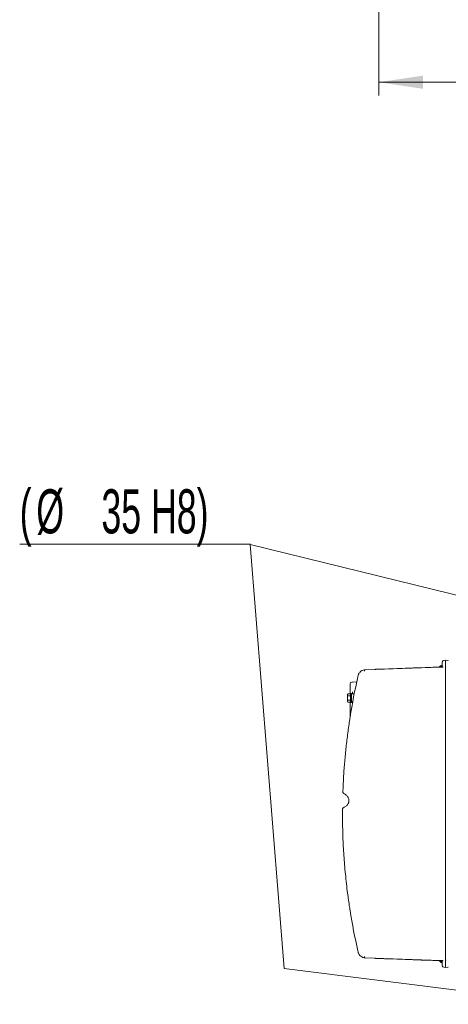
# Model space of a CAD drawing. Header units: millimetres. Extents: x 0 to 8410, y 0 to 5940.
# Tile 129 of 256: x 4332 to 4817, y 871 to 1989. Entities that reach past the tile are written whole.
import ezdxf

# ---------------------------------------------------------------- set-up
doc = ezdxf.new("R2010")
doc.units = ezdxf.units.MM
doc.header["$LTSCALE"] = 10
doc.styles.add('SLDTEXTSTYLE0', font='TXT', dxfattribs={"width": 0.605})
doc.dimstyles.new('SLDDIMSTYLE0', dxfattribs={"dimtxt": 50, "dimasz": 50, "dimexe": 0, "dimexo": 0.0625, "dimgap": 12.5, "dimtad": 1, "dimtoh": 1, "dimdec": 1, "dimrnd": 1e-09, "dimzin": 12, "dimdsep": 46, "dimtxsty": 'SLDTEXTSTYLE0', "dimsah": 1, "dimcen": 0.09, "dimadec": 0, "dimazin": 0, "dimtfac": 1, "dimtofl": 0, "dimtmove": 0, "dimatfit": 3, "dimfxl": 0, "dimfrac": 2, "dimtolj": 1, "dimtzin": 12, "dimarcsym": 0})

# ---------------------------------------------------------------- blocks, each defined once
blk = doc.blocks.new('*D11')
at = {"color": 7, "linetype": 'Continuous', "lineweight": 0}
for p, q in [((4738.8, 2413.9), (4738.8, 1902.6)), ((5414.7, 2265.6), (5414.7, 1902.6)), ((5414.7, 1917.6), (4738.8, 1917.6))]:
    blk.add_line(p, q, dxfattribs=at)
for points in [[(4738.8, 1917.6), (4788.8, 1910.1), (4788.8, 1925.1)], [(5414.7, 1917.6), (5364.7, 1925.1), (5364.7, 1910.1)]]:
    blk.add_solid(points, dxfattribs=at)
at = {"color": 7, "linetype": 'Continuous', "lineweight": 0, "insert": (5019.5, 1982), "char_height": 50, "attachment_point": 1, "style": 'SLDTEXTSTYLE0'}
blk.add_mtext('676', dxfattribs=at)
blk = doc.blocks.new('SW_NOTE_2')
at = {"color": 0, "linetype": 'Continuous', "lineweight": 0}
for p, q in [((0, 2.2), (261.6, 2.2)), ((261.6, 2.2), (0, 2.2)), ((0, 2.2), (261.6, 2.2)), ((261.6, 2.2), (0, 2.2)), ((0, 2.2), (261.6, 2.2)), ((261.6, 2.2), (0, 2.2))]:
    blk.add_line(p, q, dxfattribs=at)
at = {"color": 0, "linetype": 'Continuous', "lineweight": 0, "char_height": 50, "attachment_point": 1, "style": 'SLDTEXTSTYLE0'}
for s, insert in [('(', (0, 64.5)), ('35 H8)', (92.6, 64.5)), ('%%c', (18.8, 64.5))]:
    blk.add_mtext(s, dxfattribs=dict(at, insert=insert))

msp = doc.modelspace()

# ---------------------------------------------------------------- linework, layer by layer
at = {"color": 7, "linetype": 'Continuous', "lineweight": 0}
for p, q in [((4592.961147, 1393.122595), (4593.217147, 1393.33844)), ((4631.308797, 912.033894), (4592.961147, 1393.122595)), ((4592.961147, 1393.122595), (4955.943769, 1303.61193)), ((4808.5138, 1253.828473), (4722.687641, 1250.709467)), ((4810.435394, 1255.907603), (4809.441159, 1255.907603)), ((4809.441159, 1255.907603), (4809.441159, 1254.327215)), ((4810.441176, 1253.992893), (4810.441176, 1259.537242)), ((4814.442406, 1261.665352), (4812.318811, 1261.535205)), ((4814.441154, 1261.660136), (4814.441154, 1253.818221)), ((4814.441154, 1253.818221), (4814.441184, 1253.817953)), ((4814.441184, 1252.376683), (4814.441154, 1252.372317)), ((4814.441154, 1252.372317), (4814.441154, 1237.910949)), ((4814.442823, 1261.662073), (4814.442614, 1261.662103)), ((4816.984812, 1261.443473), (4814.442972, 1261.666156)), ((4714.956978, 1243.020333), (4715.297738, 1244.50741)), ((4715.300767, 1244.520548), (4715.297741, 1244.507412)), ((4722.032109, 1250.672154), (4722.431013, 1250.699915)), ((4722.431013, 1250.699915), (4723.102043, 1250.723951)), ((4706.141153, 1234.965287), (4706.141153, 1223.526396)), ((4708.647827, 1236.97444), (4713.62556, 1237.061314)), ((4814.441154, 1237.910949), (4814.441154, 1237.908699)), ((4814.441154, 1236.391701), (4814.441154, 1236.394308)), ((4814.441154, 938.423492), (4814.441154, 1236.391701)), ((4703.641156, 1223.526396), (4703.141162, 1222.907595)), ((4703.141162, 1222.371705), (4703.141162, 1222.907595)), ((4703.141162, 1222.371705), (4703.141162, 1218.907602)), ((4703.141162, 1215.443499), (4703.141162, 1218.907602)), ((4703.641156, 1223.526396), (4706.641177, 1223.526396)), ((4703.641156, 1221.216999), (4706.641177, 1221.216999)), ((4707.641164, 1223.907597), (4706.641177, 1223.907597)), ((4706.641177, 1213.907592), (4706.641177, 1223.907597)), ((4707.641164, 1213.907592), (4707.641164, 1223.907597)), ((4708.623717, 1223.724015), (4710.850129, 1223.762877)), ((4703.141162, 1214.907594), (4703.141162, 1215.443499)), ((4703.141162, 1214.907594), (4703.641156, 1214.288793)), ((4703.641156, 1216.59819), (4706.641177, 1216.59819)), ((4703.641156, 1214.288793), (4706.641177, 1214.288793)), ((4706.141153, 1214.288793), (4706.141153, 1197.427183)), ((4706.641177, 1213.907592), (4707.641164, 1213.907592)), ((4708.623717, 1214.091174), (4708.998779, 1214.084633)), ((4697.893987, 1112.005265), (4697.904239, 1112.005081)), ((4703.141162, 1106.907597), (4703.641156, 1106.288794)), ((4697.496275, 1092.851075), (4697.48495, 1092.851122)), ((4698.829243, 1094.444836), (4698.840091, 1094.449809)), ((4715.297738, 930.307783), (4714.956978, 931.794859)), ((4715.297741, 930.307781), (4715.300767, 930.294645)), ((4814.441154, 938.420884), (4814.441154, 938.423492)), ((4814.441154, 936.904244), (4814.441154, 936.906494)), ((4814.441154, 922.442876), (4814.441154, 936.904244)), ((4722.431013, 924.115278), (4722.032109, 924.143039)), ((4723.102043, 924.091242), (4722.431013, 924.115278)), ((4722.687641, 924.105726), (4808.5138, 920.986719)), ((4809.441159, 920.487978), (4809.441159, 918.90759)), ((4809.441159, 918.90759), (4810.435394, 918.90759)), ((4810.441176, 915.27795), (4810.441176, 920.822106)), ((4814.441154, 922.442876), (4814.441184, 922.43851)), ((4814.441184, 920.99724), (4814.441154, 920.996971)), ((4814.441154, 913.155057), (4814.441154, 920.996971)), ((4955.945697, 871.299557), (4631.308797, 912.033894)), ((4812.318811, 913.279988), (4814.442406, 913.149841)), ((4814.442823, 913.153119), (4814.442614, 913.15309)), ((4814.442972, 913.149036), (4816.984812, 913.371719)), ((4816.984752, 913.375802), (4816.984782, 913.372166))]:
    msp.add_line(p, q, dxfattribs=at)
at = {"color": 7, "linetype": 'Continuous', "lineweight": 0, "flags": 128}
msp.add_lwpolyline([(4708.106259, 1236.964978), (4708.16646, 1236.966036), (4708.647827, 1236.97444)], dxfattribs=at)
at = {"color": 7, "linetype": 'Continuous', "lineweight": 0}
for centre, radius, start, end in [((4735.441196, 1249.423132), 2.000045, 92.054813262, 121.118476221), ((4812.840145, 1249.788207), 7, 119.049747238, 143.052440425), ((4808.441153, 1256.059288), 2.000022, 271.92526518, 359.997674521), ((4808.441163, 1255.827151), 2, 271.986198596, 274.401348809), ((4812.441163, 1259.538951), 2, 93.490182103, 173.847670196), ((4816.941163, 1260.945384), 0.5, 21.025523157, 63.448967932), ((5397.441163, 1087.407596), 700, 167.155611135, 170.985721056), ((4708.141163, 1234.965286), 2, 91, 180.337329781), ((4708.641163, 1222.724166), 1, 91, 180), ((4708.641163, 1215.091027), 1, 180, 269), ((4698.893382, 1111.9703), 1, 177.996261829, 196.238903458), ((4698.48492, 1092.843387), 1, 160.751838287, 179.556766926), ((5397.441163, 1087.407596), 700, 189.014278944, 192.844388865), ((4735.441109, 925.39186), 1.999828, 238.880680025, 267.720174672), ((4812.840145, 925.026985), 7, 217.344518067, 240.950252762), ((4808.441143, 918.755902), 2.000032, 0.006255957, 88.146206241), ((4808.441163, 918.988042), 2, 85.568056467, 87.947838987), ((4812.441163, 915.276241), 2, 186.139972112, 266.48473498), ((4816.941163, 913.869809), 0.5, 296.668655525, 339.044106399)]:
    msp.add_arc(centre, radius, start, end, dxfattribs=at)
for centre, major_axis, ratio, start_param, end_param in [((4152.716663, 1231.893168), (879.713339, 30.67821), 0.0012076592, 5.4362624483, 5.5535770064), ((4812.441163, 1258.537075), (-0.116353, 2.998431), 0.2986134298, 0.0066979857, 0.0650515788), ((4838.964017, 1260.162626), (24.522851, -1.497583), 0.0071443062, 3.1303796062, 3.1420289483), ((4152.716663, 942.922025), (879.713339, -30.67821), 0.0012076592, 0.7296083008, 0.8469228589), ((4812.441163, 916.278118), (0.116353, 2.998431), 0.2986134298, 3.0765410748, 3.1348946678), ((4838.964017, 914.652566), (24.522851, 1.497583), 0.0071443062, 3.1411563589, 3.152805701)]:
    msp.add_ellipse(centre, major_axis=major_axis, ratio=ratio, start_param=start_param, end_param=end_param, dxfattribs=at)
for points, knots in [([(4811.803291, 1254.157133), (4811.790285, 1254.154263), (4811.755976, 1254.14669), (4811.467063, 1254.101144), (4810.921016, 1254.037049), (4810.047488, 1253.952528), (4809.157552, 1253.87834), (4808.581934, 1253.832026), (4808.420727, 1253.819056)], [0, 0, 0, 0, 0.0840798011, 0.2217986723, 0.3990964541, 0.6237904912, 0.894639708, 1, 1, 1, 1]), ([(4808.510969, 1253.821515), (4808.512548, 1253.821816), (4808.542142, 1253.82747), (4808.572271, 1253.818823), (4808.600793, 1253.810637)], [0, 0, 0, 0, 0.0533544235, 1, 1, 1, 1]), ([(4814.441184, 1252.376683), (4814.444613, 1252.617434), (4814.451908, 1253.129548), (4814.452501, 1253.663021), (4814.444956, 1253.76631), (4814.441184, 1253.817953)], [0, 0, 0, 0, 0.3072901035, 0.6536523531, 1, 1, 1, 1]), ([(4715.297738, 1244.50741), (4715.303784, 1244.533348), (4715.507936, 1245.409156), (4715.928278, 1246.215347), (4716.33617, 1246.997662)], [0, 0, 0, 0, 0.0296165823, 1, 1, 1, 1]), ([(4716.142843, 1246.540479), (4716.04212, 1246.404613), (4715.60272, 1245.8119), (4715.432206, 1245.082643), (4715.300778, 1244.520552)], [0, 0, 0, 0, 0.22922780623, 1, 1, 1, 1]), ([(4722.032109, 1250.672154), (4721.19967, 1250.468713), (4719.495948, 1250.052336), (4717.700458, 1248.872772), (4717.056421, 1247.873455), (4716.899851, 1247.630514)], [0, 0, 0, 0, 0.4196668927, 0.8589169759, 1, 1, 1, 1]), ([(4722.604314, 1250.702195), (4722.603552, 1250.702623), (4722.601699, 1250.703662), (4722.564213, 1250.704388), (4722.502135, 1250.702839), (4722.448725, 1250.700643), (4722.431013, 1250.699915)], [0, 0, 0, 0, 0.1011054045, 0.2456891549, 0.7498662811, 1, 1, 1, 1]), ([(4722.558418, 1249.209039), (4722.557975, 1249.228746), (4722.551017, 1249.537641), (4722.547202, 1250.068103), (4722.564571, 1250.571763), (4722.591677, 1250.660721), (4722.604314, 1250.702195)], [0, 0, 0, 0, 0.0231667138, 0.3631238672, 0.7030790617, 1, 1, 1, 1]), ([(4814.441184, 1236.394308), (4814.442309, 1236.587802), (4814.445394, 1237.118539), (4814.44282, 1237.601692), (4814.441184, 1237.908699)], [0, 0, 0, 0, 0.3645758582, 1, 1, 1, 1]), ([(4703.141162, 1222.371705), (4703.200862, 1222.668923), (4703.280487, 1223.065343), (4703.568966, 1223.434114), (4703.641156, 1223.526396)], [0, 0, 0, 0, 0.7497582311, 1, 1, 1, 1]), ([(4703.641156, 1221.216999), (4703.415891, 1221.546238), (4703.156866, 1221.92482), (4703.142973, 1222.320176), (4703.141162, 1222.371705)], [0, 0, 0, 0, 0.8696647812, 1, 1, 1, 1]), ([(4703.141162, 1218.907602), (4703.14276, 1218.998978), (4703.155259, 1219.713687), (4703.356831, 1220.497382), (4703.613453, 1221.146884), (4703.641156, 1221.216999)], [0, 0, 0, 0, 0.1156448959, 0.9045326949, 1, 1, 1, 1]), ([(4703.641156, 1216.59819), (4703.565035, 1216.793242), (4703.27703, 1217.531224), (4703.198751, 1218.324208), (4703.141162, 1218.907602)], [0, 0, 0, 0, 0.2643046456, 1, 1, 1, 1]), ([(4708.623717, 1223.724015), (4708.662259, 1223.754652), (4708.739345, 1223.815926), (4708.829974, 1224.278616), (4708.88755, 1224.938913), (4708.887574, 1225.462109), (4708.887586, 1225.723706)], [0, 0, 0, 0, 0.2499982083, 0.50000123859, 0.75000123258, 1, 1, 1, 1]), ([(4703.141162, 1215.443499), (4703.200859, 1215.740728), (4703.280481, 1216.137157), (4703.568966, 1216.505914), (4703.641156, 1216.59819)], [0, 0, 0, 0, 0.7497631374, 1, 1, 1, 1]), ([(4703.641156, 1214.288793), (4703.415891, 1214.618036), (4703.156865, 1214.996622), (4703.142973, 1215.391971), (4703.141162, 1215.443499)], [0, 0, 0, 0, 0.8696624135, 1, 1, 1, 1]), ([(4708.882729, 1212.476872), (4708.882215, 1212.605417), (4708.880666, 1212.993342), (4708.829026, 1213.534524), (4708.739581, 1213.999776), (4708.662338, 1214.060708), (4708.623717, 1214.091174)], [0, 0, 0, 0, 0.1417757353, 0.4278500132, 0.7139277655, 1, 1, 1, 1]), ([(4706.086645, 1197.084025), (4705.879845, 1195.764907), (4704.8458, 1189.169015), (4703.161138, 1177.157065), (4701.26712, 1161.021556), (4699.75043, 1144.723391), (4698.585948, 1128.383146), (4698.131475, 1117.464437), (4697.904239, 1112.005081)], [0, 0, 0, 0, 0.0468383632, 0.2342026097, 0.4254416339, 0.616680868, 0.8083403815, 1, 1, 1, 1]), ([(4697.938481, 1111.69377), (4697.993965, 1111.54782), (4698.121811, 1111.211523), (4698.539457, 1110.774868), (4698.930163, 1110.488587), (4699.200659, 1110.367184), (4699.201832, 1110.366657)], [0, 0, 0, 0, 0.2499214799, 0.5758705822, 0.9981615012, 1, 1, 1, 1]), ([(4699.194113, 1110.341569), (4699.349066, 1110.273148), (4700.033381, 1109.970979), (4701.118984, 1109.23899), (4702.366685, 1108.181806), (4703.345711, 1107.035784), (4704.071998, 1105.84792), (4704.558312, 1104.632535), (4704.822383, 1103.36421), (4704.852287, 1102.061645), (4704.630096, 1100.765024), (4704.186465, 1099.526155), (4703.525368, 1098.340143), (4702.63683, 1097.195928), (4701.505866, 1096.116944), (4700.218464, 1095.168207), (4699.275322, 1094.690407), (4698.821941, 1094.460722)], [0, 0, 0, 0, 0.0273036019, 0.1205800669, 0.2041378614, 0.2776384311, 0.3421915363, 0.4008526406, 0.4546231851, 0.5113362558, 0.5674391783, 0.624292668, 0.686227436, 0.7549499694, 0.8323545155, 0.9194105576, 1, 1, 1, 1]), ([(4697.496275, 1092.851075), (4697.546083, 1082.396818), (4697.629868, 1064.810928), (4698.96316, 1040.125358), (4700.711277, 1018.80168), (4702.927802, 999.320418), (4704.845807, 985.646184), (4705.879847, 979.050287), (4706.086645, 977.731168)], [0, 0, 0, 0, 0.2713380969, 0.4564381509, 0.6415810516, 0.8266801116, 0.9653376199, 1, 1, 1, 1]), ([(4698.848406, 1094.430839), (4698.687468, 1094.352192), (4698.25044, 1094.138623), (4697.802352, 1093.734321), (4697.622291, 1093.321674), (4697.552661, 1093.162101)], [0, 0, 0, 0, 0.2633513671, 0.7151344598, 1, 1, 1, 1]), ([(4716.33617, 927.817531), (4716.059549, 928.31124), (4715.615788, 929.103257), (4715.384755, 929.97823), (4715.297738, 930.307783)], [0, 0, 0, 0, 0.6233567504, 1, 1, 1, 1]), ([(4716.321686, 927.846886), (4716.327366, 927.833174), (4716.67707, 926.988857), (4718.109607, 925.719205), (4720.111698, 924.515613), (4721.516071, 924.243154), (4722.032109, 924.143039)], [0, 0, 0, 0, 0.0063533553, 0.3912038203, 0.7762971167, 1, 1, 1, 1]), ([(4814.441184, 936.906494), (4814.442309, 937.078178), (4814.445394, 937.549093), (4814.44282, 938.08216), (4814.441184, 938.420884)], [0, 0, 0, 0, 0.3645762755, 1, 1, 1, 1]), ([(4722.431013, 924.115278), (4722.458299, 924.114183), (4722.508421, 924.112172), (4722.564731, 924.111055), (4722.594146, 924.111341), (4722.603918, 924.112038), (4722.604212, 924.112751), (4722.604314, 924.112998)], [0, 0, 0, 0, 0.3850409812, 0.7072995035, 0.8448737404, 0.9461823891, 1, 1, 1, 1]), ([(4722.604314, 924.112998), (4722.591677, 924.154471), (4722.564571, 924.243429), (4722.547202, 924.74709), (4722.551017, 925.277552), (4722.557975, 925.586447), (4722.558418, 925.606154)], [0, 0, 0, 0, 0.2969209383, 0.6368761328, 0.9768332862, 1, 1, 1, 1]), ([(4808.420727, 920.996137), (4808.941465, 920.954162), (4809.824936, 920.882947), (4810.859258, 920.784887), (4811.458671, 920.715906), (4811.765939, 920.666497), (4811.787461, 920.661521), (4811.794827, 920.659818)], [0, 0, 0, 0, 0.34140645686, 0.57922192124, 0.77869686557, 0.92426181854, 1, 1, 1, 1]), ([(4814.441184, 920.99724), (4814.444613, 921.039841), (4814.451908, 921.130459), (4814.452501, 921.629013), (4814.444956, 922.16868), (4814.441184, 922.43851)], [0, 0, 0, 0, 0.3072899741, 0.6536491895, 1, 1, 1, 1])]:
    msp.add_open_spline(points, degree=3, knots=knots, dxfattribs=at)

# ---------------------------------------------------------------- block references
msp.add_blockref('SW_NOTE_2', (4331.579445, 1391.168112), dxfattribs=at)

# ---------------------------------------------------------------- dimensions: what is measured, and where the dimension line sits
dim = msp.add_linear_dim(base=(4738.758784, 1917.574759), p1=(5414.724686, 2265.574759), p2=(4738.758784, 2413.947143), dimstyle='SLDDIMSTYLE0', dxfattribs=at)
dim.commit()
dim.dimension.update_dxf_attribs({"geometry": '*D11', "text_midpoint": (5076.741735, 1917.574759), "dimtype": 160})

doc.saveas('drawing.dxf')
